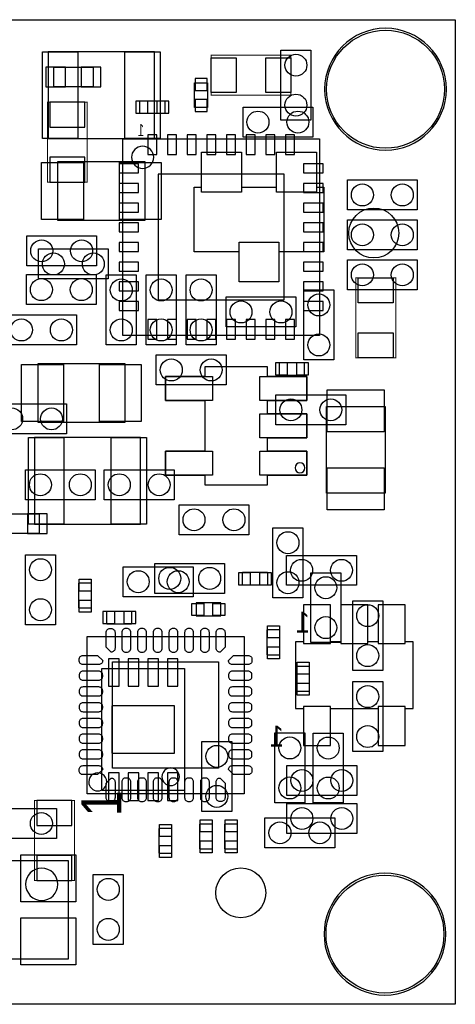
# Model space of a CAD drawing. Extents: x 0 to 50, y 0 to 25.
# Tile 4 of 4: x 38.9 to 50, y 0 to 25. Entities that reach past the tile are written whole.
import ezdxf

# ---------------------------------------------------------------- set-up
doc = ezdxf.new("R2010")
doc.units = 0
for name, color, linetype in [('BG_OUTLINE', 5, 'CONTINUOUS'), ('PG_ASSEMBLY_BOTTOM', 30, 'CONTINUOUS'), ('PG_ASSEMBLY_TOP', 254, 'CONTINUOUS'), ('PIN_BOTTOM', 6, 'CONTINUOUS'), ('PIN_TOP', 3, 'CONTINUOUS')]:
    doc.layers.add(name, color=color, linetype=linetype)

msp = doc.modelspace()

# ---------------------------------------------------------------- linework, layer by layer
at = {"layer": 'BG_OUTLINE'}
msp.add_lwpolyline([(0, 25.031954), (50.031904, 25.031954), (50.031904, 0), (0, 0)], close=True, dxfattribs=at)
at = {"layer": 'PG_ASSEMBLY_BOTTOM'}
for points in [[(49.804828, 23.264368, 1), (46.706028, 23.264368, 1)], [(49.790096, 1.78562, 1), (46.691296, 1.78562, 1)]]:
    msp.add_lwpolyline(points, format="xyb", close=True, dxfattribs=at)
for points in [[(45.593, 22.479), (45.593, 24.257), (46.355, 24.257), (46.355, 22.479)], [(40.809926, 23.321264), (39.809674, 23.321264), (39.809674, 23.821136), (40.809926, 23.821136)], [(43.7261, 22.79904), (43.3959, 22.79904), (43.3959, 23.42896), (43.7261, 23.42896)], [(42.634154, 22.973284), (42.634154, 22.643084), (42.004234, 22.643084), (42.004234, 22.973284)], [(46.571916, 22.006306), (46.571916, 17.006062), (41.571672, 17.006062), (41.571672, 22.006306)], [(49.06264, 20.196556), (47.28464, 20.196556), (47.28464, 20.958556), (49.06264, 20.958556)], [(49.06264, 19.180556), (47.28464, 19.180556), (47.28464, 19.942556), (49.06264, 19.942556)], [(39.4208, 19.2024), (41.1988, 19.2024), (41.1988, 18.4404), (39.4208, 18.4404)], [(49.06264, 18.164556), (47.28464, 18.164556), (47.28464, 18.926556), (49.06264, 18.926556)], [(42.420794, 16.508984), (44.198794, 16.508984), (44.198794, 15.746984), (42.420794, 15.746984)], [(45.55744, 15.9893), (45.55744, 16.3195), (46.18736, 16.3195), (46.18736, 15.9893)], [(45.466, 15.494), (47.244, 15.494), (47.244, 14.732), (45.466, 14.732)], [(38.356794, 15.264384), (40.134794, 15.264384), (40.134794, 14.502384), (38.356794, 14.502384)], [(39.0906, 13.589), (40.8686, 13.589), (40.8686, 12.827), (39.0906, 12.827)], [(42.8752, 12.827), (41.0972, 12.827), (41.0972, 13.589), (42.8752, 13.589)], [(39.44112, 11.966448), (38.440868, 11.966448), (38.440868, 12.46632), (39.44112, 12.46632)], [(45.73778, 11.413998), (47.51578, 11.413998), (47.51578, 10.651998), (45.73778, 10.651998)], [(43.3578, 10.3632), (41.5798, 10.3632), (41.5798, 11.1252), (43.3578, 11.1252)], [(45.24756, 10.9855), (45.24756, 10.6553), (44.61764, 10.6553), (44.61764, 10.9855)], [(45.962062, 7.517638), (46.165262, 7.517638), (46.165262, 6.577838), (46.851062, 6.577838), (46.851062, 7.517638), (48.070262, 7.517638), (48.070262, 6.577838), (48.756062, 6.577838), (48.756062, 7.517638), (48.959262, 7.517638), (48.959262, 9.219438), (48.756062, 9.219438), (48.756062, 10.159238), (48.070262, 10.159238), (48.070262, 9.219438), (47.803562, 9.219438), (47.803562, 10.159238), (47.117762, 10.159238), (47.117762, 9.219438), (46.851062, 9.219438), (46.851062, 10.159238), (46.165262, 10.159238), (46.165262, 9.219438), (45.962062, 9.219438)], [(41.16324, 9.9949), (41.79316, 9.9949), (41.79316, 9.6647), (41.16324, 9.6647)], [(41.037764, 5.435092), (41.037764, 8.534908), (43.137836, 8.534908), (43.137836, 5.435092)], [(43.58132, 4.90474), (43.58132, 6.68274), (44.34332, 6.68274), (44.34332, 4.90474)], [(45.7454, 6.0706), (47.5234, 6.0706), (47.5234, 5.3086), (45.7454, 5.3086)], [(47.5234, 4.3434), (45.7454, 4.3434), (45.7454, 5.1054), (47.5234, 5.1054)]]:
    msp.add_lwpolyline(points, close=True, dxfattribs=at)
at = {"layer": 'PG_ASSEMBLY_BOTTOM', "const_width": 0.0254}
for points in [[(40.6654, 20.9042), (40.6654, 22.9362), (39.6494, 22.9362), (39.6494, 20.9042), (40.6654, 20.9042)], [(39.3192, 5.1816), (39.3192, 3.1496), (40.3352, 3.1496), (40.3352, 5.1816), (39.3192, 5.1816)]]:
    msp.add_lwpolyline(points, dxfattribs=at)
at = {"layer": 'PG_ASSEMBLY_BOTTOM'}
for points in [[(42.071798, 21.81606, 0.414292), (41.789096, 21.533104)], [(42.3545, 21.533104, 0.414286), (42.071798, 21.81606)], [(41.789096, 21.533104, 0.414093), (42.071798, 21.250402)], [(42.071798, 21.250402, 0.414088), (42.3545, 21.533104)], [(43.011344, 5.785104, 1.000103), (42.564304, 5.78485, 0.999897), (43.011344, 5.785104)]]:
    msp.add_lwpolyline(points, format="xyb", dxfattribs=at)
at = {"layer": 'PG_ASSEMBLY_TOP'}
for points in [[(49.804828, 23.264368, 1), (46.706028, 23.264368, 1)], [(49.790096, 1.78562, 1), (46.691296, 1.78562, 1)]]:
    msp.add_lwpolyline(points, format="xyb", close=True, dxfattribs=at)
for points in [[(39.67099, 22.013926), (42.37101, 22.013926), (42.37101, 24.21382), (39.67099, 24.21382), (39.67099, 22.013926)], [(42.128694, 19.925284), (39.918894, 19.925284), (39.918894, 21.423884), (42.128694, 21.423884), (42.128694, 19.925284)], [(39.410894, 16.293084), (41.620694, 16.293084), (41.620694, 14.794484), (39.410894, 14.794484), (39.410894, 16.293084)], [(46.7487, 12.9921), (46.7487, 15.2019), (48.2473, 15.2019), (48.2473, 12.9921), (46.7487, 12.9921)], [(42.018204, 14.408658), (39.318184, 14.408658), (39.318184, 12.208764), (42.018204, 12.208764), (42.018204, 14.408658)]]:
    msp.add_lwpolyline(points, dxfattribs=at)
at = {"layer": 'PG_ASSEMBLY_TOP', "const_width": 0.0254}
for points in [[(45.847, 23.114), (43.815, 23.114), (43.815, 24.13), (45.847, 24.13), (45.847, 23.114)], [(48.514, 18.4658), (48.514, 16.4338), (47.498, 16.4338), (47.498, 18.4658), (48.514, 18.4658)]]:
    msp.add_lwpolyline(points, dxfattribs=at)
at = {"layer": 'PG_ASSEMBLY_TOP'}
for points in [[(44.6278, 22.0472), (44.6278, 22.8092), (46.4058, 22.8092), (46.4058, 22.0472)], [(46.4947, 21.6662), (46.4947, 20.7772), (46.6852, 20.7772), (46.6852, 19.1262), (45.5422, 19.1262), (45.5422, 18.3642), (44.5262, 18.3642), (44.5262, 19.1262), (43.3832, 19.1262), (43.3832, 20.7772), (43.5737, 20.7772), (43.5737, 21.6662), (44.5897, 21.6662), (44.5897, 20.7772), (45.4787, 20.7772), (45.4787, 21.6662)], [(40.90162, 19.535902), (40.90162, 18.773902), (39.12362, 18.773902), (39.12362, 19.535902)], [(40.893238, 18.550128), (40.893238, 17.788128), (39.115238, 17.788128), (39.115238, 18.550128)], [(41.91, 16.764), (41.148, 16.764), (41.148, 18.542), (41.91, 18.542)], [(42.926, 16.764), (42.164, 16.764), (42.164, 18.542), (42.926, 18.542)], [(43.942, 16.764), (43.18, 16.764), (43.18, 18.542), (43.942, 18.542)], [(46.9392, 16.383), (46.1772, 16.383), (46.1772, 18.161), (46.9392, 18.161)], [(45.974, 17.9832), (45.974, 17.2212), (44.196, 17.2212), (44.196, 17.9832)], [(38.608, 16.764), (38.608, 17.526), (40.386, 17.526), (40.386, 16.764)], [(45.252894, 13.20546), (45.252894, 13.450824), (46.24959, 13.450824), (46.24959, 14.060424), (45.252894, 14.060424), (45.252894, 14.400784), (46.24959, 14.400784), (46.24959, 15.010384), (45.252894, 15.010384), (45.252894, 15.350744), (46.24959, 15.350744), (46.24959, 15.960344), (45.252894, 15.960344), (45.252894, 16.205708), (43.652694, 16.205708), (43.652694, 15.960344), (42.655998, 15.960344), (42.655998, 15.350744), (43.652694, 15.350744), (43.652694, 14.060424), (42.655998, 14.060424), (42.655998, 13.450824), (43.652694, 13.450824), (43.652694, 13.20546)], [(42.99966, 11.936984), (42.99966, 12.698984), (44.77766, 12.698984), (44.77766, 11.936984)], [(46.1518, 10.3378), (45.3898, 10.3378), (45.3898, 12.1158), (46.1518, 12.1158)], [(39.093394, 11.428984), (39.855394, 11.428984), (39.855394, 9.650984), (39.093394, 9.650984)], [(44.16044, 11.20902), (44.16044, 10.44702), (42.38244, 10.44702), (42.38244, 11.20902)], [(47.117, 9.1948), (46.355, 9.1948), (46.355, 10.9728), (47.117, 10.9728)], [(40.77208, 10.7061), (40.44188, 10.7061), (40.44188, 10.07618), (40.77208, 10.07618)], [(43.43146, 10.20572), (43.43146, 9.87552), (44.06138, 9.87552), (44.06138, 10.20572)], [(48.1838, 8.4836), (47.4218, 8.4836), (47.4218, 10.2616), (48.1838, 10.2616)], [(45.237146, 8.887206), (45.567346, 8.887206), (45.567346, 9.517126), (45.237146, 9.517126)], [(44.65574, 5.35432), (40.65778, 5.35432), (40.65778, 9.35228), (44.65574, 9.35228)], [(45.994066, 7.960614), (46.324266, 7.960614), (46.324266, 8.590534), (45.994066, 8.590534)], [(47.4218, 8.2042), (48.1838, 8.2042), (48.1838, 6.4262), (47.4218, 6.4262)], [(45.43806, 6.89864), (46.20006, 6.89864), (46.20006, 5.12064), (45.43806, 5.12064)], [(46.41596, 6.8961), (47.17796, 6.8961), (47.17796, 5.1181), (46.41596, 5.1181)], [(38.1, 4.2164), (38.1, 4.9784), (39.878, 4.9784), (39.878, 4.2164)], [(43.8531, 4.58216), (43.5229, 4.58216), (43.5229, 3.95224), (43.8531, 3.95224)], [(44.4881, 4.58216), (44.1579, 4.58216), (44.1579, 3.95224), (44.4881, 3.95224)], [(45.1866, 3.97764), (45.1866, 4.73964), (46.9646, 4.73964), (46.9646, 3.97764)], [(42.48658, 3.84048), (42.81678, 3.84048), (42.81678, 4.4704), (42.48658, 4.4704)], [(40.176704, 3.659886), (40.176704, 1.145286), (36.976304, 1.145286), (36.976304, 3.659886)], [(40.8178, 3.302), (41.5798, 3.302), (41.5798, 1.524), (40.8178, 1.524)]]:
    msp.add_lwpolyline(points, close=True, dxfattribs=at)
for points in [[(46.205394, 13.638784, 1), (45.951394, 13.638784, 1), (46.205394, 13.638784)], [(41.159176, 5.653278, 1.000096), (40.700452, 5.653278, 0.999904), (41.159176, 5.653278)], [(39.913052, 3.050286, 1), (39.094156, 3.050286, 1), (39.913052, 3.050286)]]:
    msp.add_lwpolyline(points, format="xyb", dxfattribs=at)
at = {"layer": 'PIN_BOTTOM'}
for points in [[(39.609649, 23.321137), (40.109775, 23.321137), (40.109775, 23.821263), (39.609649, 23.821263)], [(40.509825, 23.321137), (41.009951, 23.321137), (41.009951, 23.821263), (40.509825, 23.821263)], [(43.4086, 23.228554), (43.7134, 23.228554), (43.7134, 23.533354), (43.4086, 23.533354)], [(40.6019, 22.9362), (39.7129, 22.9362), (39.7129, 22.3012), (40.6019, 22.3012)], [(42.20464, 22.655784), (42.20464, 22.960584), (41.89984, 22.960584), (41.89984, 22.655784)], [(42.738548, 22.655784), (42.738548, 22.960584), (42.433748, 22.960584), (42.433748, 22.655784)], [(43.4086, 22.694646), (43.7134, 22.694646), (43.7134, 22.999446), (43.4086, 22.999446)], [(42.436796, 22.106255), (42.206672, 22.106255), (42.206672, 21.606129), (42.436796, 21.606129)], [(42.936922, 22.106255), (42.706798, 22.106255), (42.706798, 21.606129), (42.936922, 21.606129)], [(43.436794, 22.106255), (43.20667, 22.106255), (43.20667, 21.606129), (43.436794, 21.606129)], [(43.93692, 22.106255), (43.706796, 22.106255), (43.706796, 21.606129), (43.93692, 21.606129)], [(44.436792, 22.106255), (44.206668, 22.106255), (44.206668, 21.606129), (44.436792, 21.606129)], [(44.936918, 22.106255), (44.706794, 22.106255), (44.706794, 21.606129), (44.936918, 21.606129)], [(45.43679, 22.106255), (45.206666, 22.106255), (45.206666, 21.606129), (45.43679, 21.606129)], [(45.936916, 22.106255), (45.706792, 22.106255), (45.706792, 21.606129), (45.936916, 21.606129)], [(40.6019, 21.5392), (39.7129, 21.5392), (39.7129, 20.9042), (40.6019, 20.9042)], [(41.971849, 21.371306), (41.471723, 21.371306), (41.471723, 21.141182), (41.971849, 21.141182)], [(46.671865, 21.371306), (46.171739, 21.371306), (46.171739, 21.141182), (46.671865, 21.141182)], [(45.67174, 21.10613), (42.471848, 21.10613), (42.471848, 17.906238), (45.67174, 17.906238)], [(41.971849, 20.87118), (41.471723, 20.87118), (41.471723, 20.641056), (41.971849, 20.641056)], [(46.671865, 20.87118), (46.171739, 20.87118), (46.171739, 20.641056), (46.671865, 20.641056)], [(41.971849, 20.371308), (41.471723, 20.371308), (41.471723, 20.141184), (41.971849, 20.141184)], [(46.671865, 20.371308), (46.171739, 20.371308), (46.171739, 20.141184), (46.671865, 20.141184)], [(41.971849, 19.871182), (41.471723, 19.871182), (41.471723, 19.641058), (41.971849, 19.641058)], [(46.671865, 19.871182), (46.171739, 19.871182), (46.171739, 19.641058), (46.671865, 19.641058)], [(41.971849, 19.37131), (41.471723, 19.37131), (41.471723, 19.141186), (41.971849, 19.141186)], [(46.671865, 19.37131), (46.171739, 19.37131), (46.171739, 19.141186), (46.671865, 19.141186)], [(41.971849, 18.871184), (41.471723, 18.871184), (41.471723, 18.64106), (41.971849, 18.64106)], [(46.671865, 18.871184), (46.171739, 18.871184), (46.171739, 18.64106), (46.671865, 18.64106)], [(41.971849, 18.371312), (41.471723, 18.371312), (41.471723, 18.141188), (41.971849, 18.141188)], [(46.671865, 18.371312), (46.171739, 18.371312), (46.171739, 18.141188), (46.671865, 18.141188)], [(41.971849, 17.871186), (41.471723, 17.871186), (41.471723, 17.641062), (41.971849, 17.641062)], [(46.671865, 17.871186), (46.171739, 17.871186), (46.171739, 17.641062), (46.671865, 17.641062)], [(42.436796, 17.406239), (42.206672, 17.406239), (42.206672, 16.906113), (42.436796, 16.906113)], [(42.936922, 17.406239), (42.706798, 17.406239), (42.706798, 16.906113), (42.936922, 16.906113)], [(43.436794, 17.406239), (43.20667, 17.406239), (43.20667, 16.906113), (43.436794, 16.906113)], [(43.93692, 17.406239), (43.706796, 17.406239), (43.706796, 16.906113), (43.93692, 16.906113)], [(44.436792, 17.406239), (44.206668, 17.406239), (44.206668, 16.906113), (44.436792, 16.906113)], [(44.936918, 17.406239), (44.706794, 17.406239), (44.706794, 16.906113), (44.936918, 16.906113)], [(45.43679, 17.406239), (45.206666, 17.406239), (45.206666, 16.906113), (45.43679, 16.906113)], [(45.936916, 17.406239), (45.706792, 17.406239), (45.706792, 16.906113), (45.936916, 16.906113)], [(45.453046, 16.3068), (45.453046, 16.002), (45.757846, 16.002), (45.757846, 16.3068)], [(45.986954, 16.3068), (45.986954, 16.002), (46.291754, 16.002), (46.291754, 16.3068)], [(39.141019, 11.966321), (39.641145, 11.966321), (39.641145, 12.466447), (39.141019, 12.466447)], [(44.818046, 10.668), (44.818046, 10.9728), (44.513246, 10.9728), (44.513246, 10.668)], [(45.351954, 10.668), (45.351954, 10.9728), (45.047154, 10.9728), (45.047154, 10.668)], [(46.851062, 10.159238), (46.165262, 10.159238), (46.165262, 9.168638), (46.851062, 9.168638)], [(47.803562, 10.159238), (47.117762, 10.159238), (47.117762, 9.168638), (47.803562, 9.168638)], [(48.756062, 10.159238), (48.070262, 10.159238), (48.070262, 9.168638), (48.756062, 9.168638)], [(41.058846, 9.9822), (41.058846, 9.6774), (41.363646, 9.6774), (41.363646, 9.9822)], [(41.592754, 9.9822), (41.592754, 9.6774), (41.897554, 9.6774), (41.897554, 9.9822)], [(41.202737, 8.085074), (41.472739, 8.085074), (41.472739, 8.785098), (41.202737, 8.785098)], [(41.702863, 8.085074), (41.972865, 8.085074), (41.972865, 8.785098), (41.702863, 8.785098)], [(42.202735, 8.085074), (42.472737, 8.085074), (42.472737, 8.785098), (42.202735, 8.785098)], [(42.702861, 8.085074), (42.972863, 8.085074), (42.972863, 8.785098), (42.702861, 8.785098)], [(41.287827, 7.584948), (41.287827, 6.385052), (42.887773, 6.385052), (42.887773, 7.584948)], [(46.851062, 7.568438), (46.165262, 7.568438), (46.165262, 6.577838), (46.851062, 6.577838)], [(48.756062, 7.568438), (48.070262, 7.568438), (48.070262, 6.577838), (48.756062, 6.577838)], [(41.202737, 5.184902), (41.472739, 5.184902), (41.472739, 5.884926), (41.202737, 5.884926)], [(41.702863, 5.184902), (41.972865, 5.184902), (41.972865, 5.884926), (41.702863, 5.884926)], [(42.202735, 5.184902), (42.472737, 5.184902), (42.472737, 5.884926), (42.202735, 5.884926)], [(42.702861, 5.184902), (42.972863, 5.184902), (42.972863, 5.884926), (42.702861, 5.884926)], [(39.3827, 4.5466), (40.2717, 4.5466), (40.2717, 5.1816), (39.3827, 5.1816)], [(39.3827, 3.1496), (40.2717, 3.1496), (40.2717, 3.7846), (39.3827, 3.7846)]]:
    msp.add_lwpolyline(points, close=True, dxfattribs=at)
for centre, radius in [((48.255428, 23.264368), 1.499997), ((45.974, 23.876), 0.2794), ((45.974, 22.86), 0.2794), ((47.66564, 20.577556), 0.2794), ((48.68164, 20.577556), 0.2794), ((47.66564, 19.561556), 0.2794), ((48.68164, 19.561556), 0.2794), ((39.8018, 18.8214), 0.2794), ((40.8178, 18.8214), 0.2794), ((47.66564, 18.545556), 0.2794), ((48.68164, 18.545556), 0.2794), ((42.801794, 16.127984), 0.2794), ((43.817794, 16.127984), 0.2794), ((45.847, 15.113), 0.2794), ((46.863, 15.113), 0.2794), ((38.737794, 14.883384), 0.2794), ((39.753794, 14.883384), 0.2794), ((39.4716, 13.208), 0.2794), ((40.4876, 13.208), 0.2794), ((41.4782, 13.208), 0.2794), ((42.4942, 13.208), 0.2794), ((46.11878, 11.032998), 0.2794), ((47.13478, 11.032998), 0.2794), ((41.9608, 10.7442), 0.2794), ((42.9768, 10.7442), 0.2794), ((43.96232, 6.30174), 0.2794), ((46.1264, 5.6896), 0.2794), ((47.1424, 5.6896), 0.2794), ((43.96232, 5.28574), 0.2794), ((46.1264, 4.7244), 0.2794), ((47.1424, 4.7244), 0.2794), ((44.570904, 2.83337), 0.635), ((48.240696, 1.78562), 1.499997)]:
    msp.add_circle(centre, radius, dxfattribs=at)
at = {"layer": 'PIN_TOP'}
for points in [[(39.520876, 22.013926), (39.520876, 24.21382), (40.420798, 24.21382), (40.420798, 22.013926)], [(41.620948, 22.013926), (41.620948, 24.21382), (42.52087, 24.21382), (42.52087, 22.013926)], [(43.815, 23.1775), (43.815, 24.0665), (44.45, 24.0665), (44.45, 23.1775)], [(45.212, 23.1775), (45.212, 24.0665), (45.847, 24.0665), (45.847, 23.1775)], [(44.5897, 21.6662), (44.5897, 20.6502), (43.5737, 20.6502), (43.5737, 21.6662)], [(46.4947, 21.6662), (46.4947, 20.6502), (45.4787, 20.6502), (45.4787, 21.6662)], [(40.566594, 21.398484), (40.566594, 19.950684), (39.499794, 19.950684), (39.499794, 21.398484)], [(42.547794, 21.398484), (42.547794, 19.950684), (41.480994, 19.950684), (41.480994, 21.398484)], [(45.5422, 19.3802), (45.5422, 18.3642), (44.5262, 18.3642), (44.5262, 19.3802)], [(48.4505, 17.8308), (47.5615, 17.8308), (47.5615, 18.4658), (48.4505, 18.4658)], [(48.4505, 16.4338), (47.5615, 16.4338), (47.5615, 17.0688), (48.4505, 17.0688)], [(38.991794, 14.819884), (38.991794, 16.267684), (40.058594, 16.267684), (40.058594, 14.819884)], [(40.972994, 14.819884), (40.972994, 16.267684), (42.039794, 16.267684), (42.039794, 14.819884)], [(43.849798, 15.350744), (42.655998, 15.350744), (42.655998, 15.960344), (43.849798, 15.960344)], [(46.24959, 15.350744), (45.05579, 15.350744), (45.05579, 15.960344), (46.24959, 15.960344)], [(48.2219, 14.5542), (46.7741, 14.5542), (46.7741, 15.621), (48.2219, 15.621)], [(46.24959, 14.400784), (45.05579, 14.400784), (45.05579, 15.010384), (46.24959, 15.010384)], [(40.068119, 14.408531), (40.068119, 12.208637), (39.168197, 12.208637), (39.168197, 14.408531)], [(42.168191, 14.408531), (42.168191, 12.208637), (41.268269, 12.208637), (41.268269, 14.408531)], [(43.849798, 13.450824), (42.655998, 13.450824), (42.655998, 14.060424), (43.849798, 14.060424)], [(46.24959, 13.450824), (45.05579, 13.450824), (45.05579, 14.060424), (46.24959, 14.060424)], [(48.2219, 12.573), (46.7741, 12.573), (46.7741, 13.6398), (48.2219, 13.6398)], [(40.45458, 10.810494), (40.75938, 10.810494), (40.75938, 10.505694), (40.45458, 10.505694)], [(40.45458, 10.276586), (40.75938, 10.276586), (40.75938, 9.971786), (40.45458, 9.971786)], [(43.327066, 9.88822), (43.327066, 10.19302), (43.631866, 10.19302), (43.631866, 9.88822)], [(43.860974, 9.88822), (43.860974, 10.19302), (44.165774, 10.19302), (44.165774, 9.88822)], [(45.554646, 9.31672), (45.249846, 9.31672), (45.249846, 9.62152), (45.554646, 9.62152)], [(45.554646, 8.782812), (45.249846, 8.782812), (45.249846, 9.087612), (45.554646, 9.087612)], [(44.00677, 6.00329), (41.30675, 6.00329), (41.30675, 8.70331), (44.00677, 8.70331)], [(46.311566, 8.390128), (46.006766, 8.390128), (46.006766, 8.694928), (46.311566, 8.694928)], [(46.311566, 7.85622), (46.006766, 7.85622), (46.006766, 8.16102), (46.311566, 8.16102)], [(42.80408, 4.269994), (42.49928, 4.269994), (42.49928, 4.574794), (42.80408, 4.574794)], [(43.5356, 4.686554), (43.8404, 4.686554), (43.8404, 4.381754), (43.5356, 4.381754)], [(44.1706, 4.686554), (44.4754, 4.686554), (44.4754, 4.381754), (44.1706, 4.381754)], [(42.80408, 3.736086), (42.49928, 3.736086), (42.49928, 4.040886), (42.80408, 4.040886)], [(43.5356, 4.152646), (43.8404, 4.152646), (43.8404, 3.847846), (43.5356, 3.847846)], [(44.1706, 4.152646), (44.4754, 4.152646), (44.4754, 3.847846), (44.1706, 3.847846)], [(40.376602, 3.802634), (40.376602, 2.602738), (38.976554, 2.602738), (38.976554, 3.802634)], [(40.376602, 2.202434), (40.376602, 1.002538), (38.976554, 1.002538), (38.976554, 2.202434)]]:
    msp.add_lwpolyline(points, close=True, dxfattribs=at)
for points in [[(41.270936, 9.553194, -0.414214), (41.371012, 9.453118), (41.371012, 9.053322, -0.414214), (41.270936, 8.953246), (41.142412, 9.08177), (41.142412, 9.453118, -0.414214), (41.242488, 9.553194)], [(41.642538, 8.953246), (41.670986, 8.953246, 0.414214), (41.771062, 9.053322), (41.771062, 9.453118, 0.414214), (41.670986, 9.553194), (41.642538, 9.553194, 0.414214), (41.542462, 9.453118), (41.542462, 9.053322, 0.414214)], [(42.042588, 8.953246), (42.071036, 8.953246, 0.414214), (42.171112, 9.053322), (42.171112, 9.453118, 0.414214), (42.071036, 9.553194), (42.042588, 9.553194, 0.414214), (41.942512, 9.453118), (41.942512, 9.053322, 0.414214)], [(42.442638, 8.953246), (42.471086, 8.953246, 0.414214), (42.571162, 9.053322), (42.571162, 9.453118, 0.414214), (42.471086, 9.553194), (42.442638, 9.553194, 0.414214), (42.342562, 9.453118), (42.342562, 9.053322, 0.414214)], [(42.842434, 8.953246), (42.870882, 8.953246, 0.414214), (42.970958, 9.053322), (42.970958, 9.453118, 0.414214), (42.870882, 9.553194), (42.842434, 9.553194, 0.414214), (42.742358, 9.453118), (42.742358, 9.053322, 0.414214)], [(43.242484, 8.953246), (43.270932, 8.953246, 0.414214), (43.371008, 9.053322), (43.371008, 9.453118, 0.414214), (43.270932, 9.553194), (43.242484, 9.553194, 0.414214), (43.142408, 9.453118), (43.142408, 9.053322, 0.414214)], [(43.642534, 8.953246), (43.670982, 8.953246, 0.414214), (43.771058, 9.053322), (43.771058, 9.453118, 0.414214), (43.670982, 9.553194), (43.642534, 9.553194, 0.414214), (43.542458, 9.453118), (43.542458, 9.053322, 0.414214)], [(44.071032, 9.553194, -0.414214), (44.171108, 9.453118), (44.171108, 9.08177), (44.042584, 8.953246, -0.414214), (43.942508, 9.053322), (43.942508, 9.453118, -0.414214), (44.042584, 9.553194)], [(40.456866, 8.767572, -0.414214), (40.556942, 8.867648), (40.92829, 8.867648), (41.056814, 8.739124, -0.414214), (40.956738, 8.639048), (40.556942, 8.639048, -0.414214), (40.456866, 8.739124)], [(44.856654, 8.739124, -0.414214), (44.756578, 8.639048), (44.356782, 8.639048, -0.414214), (44.256706, 8.739124), (44.38523, 8.867648), (44.756578, 8.867648, -0.414214), (44.856654, 8.767572)], [(40.456866, 8.367522), (40.456866, 8.339074, 0.414214), (40.556942, 8.238998), (40.956738, 8.238998, 0.414214), (41.056814, 8.339074), (41.056814, 8.367522, 0.414214), (40.956738, 8.467598), (40.556942, 8.467598, 0.414214)], [(44.256706, 8.367522), (44.256706, 8.339074, 0.414214), (44.356782, 8.238998), (44.756578, 8.238998, 0.414214), (44.856654, 8.339074), (44.856654, 8.367522, 0.414214), (44.756578, 8.467598), (44.356782, 8.467598, 0.414214)], [(40.456866, 7.967472), (40.456866, 7.939024, 0.414214), (40.556942, 7.838948), (40.956738, 7.838948, 0.414214), (41.056814, 7.939024), (41.056814, 7.967472, 0.414214), (40.956738, 8.067548), (40.556942, 8.067548, 0.414214)], [(44.256706, 7.967472), (44.256706, 7.939024, 0.414214), (44.356782, 7.838948), (44.756578, 7.838948, 0.414214), (44.856654, 7.939024), (44.856654, 7.967472, 0.414214), (44.756578, 8.067548), (44.356782, 8.067548, 0.414214)], [(40.456866, 7.567422), (40.456866, 7.538974, 0.414214), (40.556942, 7.438898), (40.956738, 7.438898, 0.414214), (41.056814, 7.538974), (41.056814, 7.567422, 0.414214), (40.956738, 7.667498), (40.556942, 7.667498, 0.414214)], [(44.256706, 7.567422), (44.256706, 7.538974, 0.414214), (44.356782, 7.438898), (44.756578, 7.438898, 0.414214), (44.856654, 7.538974), (44.856654, 7.567422, 0.414214), (44.756578, 7.667498), (44.356782, 7.667498, 0.414214)], [(40.456866, 7.167626), (40.456866, 7.139178, 0.414214), (40.556942, 7.039102), (40.956738, 7.039102, 0.414214), (41.056814, 7.139178), (41.056814, 7.167626, 0.414214), (40.956738, 7.267702), (40.556942, 7.267702, 0.414214)], [(44.256706, 7.167626), (44.256706, 7.139178, 0.414214), (44.356782, 7.039102), (44.756578, 7.039102, 0.414214), (44.856654, 7.139178), (44.856654, 7.167626, 0.414214), (44.756578, 7.267702), (44.356782, 7.267702, 0.414214)], [(40.456866, 6.767576), (40.456866, 6.739128, 0.414214), (40.556942, 6.639052), (40.956738, 6.639052, 0.414214), (41.056814, 6.739128), (41.056814, 6.767576, 0.414214), (40.956738, 6.867652), (40.556942, 6.867652, 0.414214)], [(44.256706, 6.767576), (44.256706, 6.739128, 0.414214), (44.356782, 6.639052), (44.756578, 6.639052, 0.414214), (44.856654, 6.739128), (44.856654, 6.767576, 0.414214), (44.756578, 6.867652), (44.356782, 6.867652, 0.414214)], [(40.456866, 6.367526), (40.456866, 6.339078, 0.414214), (40.556942, 6.239002), (40.956738, 6.239002, 0.414214), (41.056814, 6.339078), (41.056814, 6.367526, 0.414214), (40.956738, 6.467602), (40.556942, 6.467602, 0.414214)], [(44.256706, 6.367526), (44.256706, 6.339078, 0.414214), (44.356782, 6.239002), (44.756578, 6.239002, 0.414214), (44.856654, 6.339078), (44.856654, 6.367526, 0.414214), (44.756578, 6.467602), (44.356782, 6.467602, 0.414214)], [(40.456866, 5.967476, -0.414214), (40.556942, 6.067552), (40.956738, 6.067552, -0.414214), (41.056814, 5.967476), (40.92829, 5.838952), (40.556942, 5.838952, -0.414214), (40.456866, 5.939028)], [(44.856654, 5.939028, -0.414214), (44.756578, 5.838952), (44.38523, 5.838952), (44.256706, 5.967476, -0.414214), (44.356782, 6.067552), (44.756578, 6.067552, -0.414214), (44.856654, 5.967476)], [(41.242488, 5.153406, -0.414214), (41.142412, 5.253482), (41.142412, 5.62483), (41.270936, 5.753354, -0.414214), (41.371012, 5.653278), (41.371012, 5.253482, -0.414214), (41.270936, 5.153406)], [(41.670986, 5.753354), (41.642538, 5.753354, 0.414214), (41.542462, 5.653278), (41.542462, 5.253482, 0.414214), (41.642538, 5.153406), (41.670986, 5.153406, 0.414214), (41.771062, 5.253482), (41.771062, 5.653278, 0.414214)], [(42.071036, 5.753354), (42.042588, 5.753354, 0.414214), (41.942512, 5.653278), (41.942512, 5.253482, 0.414214), (42.042588, 5.153406), (42.071036, 5.153406, 0.414214), (42.171112, 5.253482), (42.171112, 5.653278, 0.414214)], [(42.471086, 5.753354), (42.442638, 5.753354, 0.414214), (42.342562, 5.653278), (42.342562, 5.253482, 0.414214), (42.442638, 5.153406), (42.471086, 5.153406, 0.414214), (42.571162, 5.253482), (42.571162, 5.653278, 0.414214)], [(42.870882, 5.753354), (42.842434, 5.753354, 0.414214), (42.742358, 5.653278), (42.742358, 5.253482, 0.414214), (42.842434, 5.153406), (42.870882, 5.153406, 0.414214), (42.970958, 5.253482), (42.970958, 5.653278, 0.414214)], [(43.270932, 5.753354), (43.242484, 5.753354, 0.414214), (43.142408, 5.653278), (43.142408, 5.253482, 0.414214), (43.242484, 5.153406), (43.270932, 5.153406, 0.414214), (43.371008, 5.253482), (43.371008, 5.653278, 0.414214)], [(43.670982, 5.753354), (43.642534, 5.753354, 0.414214), (43.542458, 5.653278), (43.542458, 5.253482, 0.414214), (43.642534, 5.153406), (43.670982, 5.153406, 0.414214), (43.771058, 5.253482), (43.771058, 5.653278, 0.414214)], [(44.042584, 5.153406, -0.414214), (43.942508, 5.253482), (43.942508, 5.653278, -0.414214), (44.042584, 5.753354), (44.171108, 5.62483), (44.171108, 5.253482, -0.414214), (44.071032, 5.153406)]]:
    msp.add_lwpolyline(points, format="xyb", close=True, dxfattribs=at)
for centre, radius in [((48.255428, 23.264368), 1.499997), ((45.0088, 22.4282), 0.2794), ((46.0248, 22.4282), 0.2794), ((47.9552, 19.6088), 0.635), ((39.50462, 19.154902), 0.2794), ((40.52062, 19.154902), 0.2794), ((39.496238, 18.169128), 0.2794), ((40.512238, 18.169128), 0.2794), ((41.529, 18.161), 0.2794), ((42.545, 18.161), 0.2794), ((43.561, 18.161), 0.2794), ((46.5582, 17.78), 0.2794), ((44.577, 17.6022), 0.2794), ((45.593, 17.6022), 0.2794), ((38.989, 17.145), 0.2794), ((40.005, 17.145), 0.2794), ((41.529, 17.145), 0.2794), ((42.545, 17.145), 0.2794), ((43.561, 17.145), 0.2794), ((46.5582, 16.764), 0.2794), ((43.38066, 12.317984), 0.2794), ((44.39666, 12.317984), 0.2794), ((45.7708, 11.7348), 0.2794), ((39.474394, 11.047984), 0.2794), ((42.76344, 10.82802), 0.2794), ((43.77944, 10.82802), 0.2794), ((45.7708, 10.7188), 0.2794), ((46.736, 10.5918), 0.2794), ((39.474394, 10.031984), 0.2794), ((47.8028, 9.8806), 0.2794), ((46.736, 9.5758), 0.2794), ((47.8028, 8.8646), 0.2794), ((47.8028, 7.8232), 0.2794), ((47.8028, 6.8072), 0.2794), ((45.81906, 6.51764), 0.2794), ((46.79696, 6.5151), 0.2794), ((45.81906, 5.50164), 0.2794), ((46.79696, 5.4991), 0.2794), ((39.497, 4.5974), 0.2794), ((45.5676, 4.35864), 0.2794), ((46.5836, 4.35864), 0.2794), ((48.240696, 1.78562), 1.499997), ((41.1988, 2.921), 0.2794), ((41.1988, 1.905), 0.2794)]:
    msp.add_circle(centre, radius, dxfattribs=at)

# ---------------------------------------------------------------- texts
at = {"layer": 'PG_ASSEMBLY_BOTTOM', "text_generation_flag": 2}
for height, width, p in [(0.3048, 0.75, (42.115994, 22.071584)), (0.5334, 0.904762, (46.3296, 9.4488)), (0.5334, 0.904762, (45.6692, 6.5532))]:
    msp.add_text('1', height=height, dxfattribs=dict(at, width=width)).set_placement(p)
at = {"layer": 'PG_ASSEMBLY_TOP', "width": 0.875}
msp.add_text('1', height=1.016, rotation=90, dxfattribs=at).set_placement((41.529, 4.77774))

doc.saveas('drawing.dxf')
